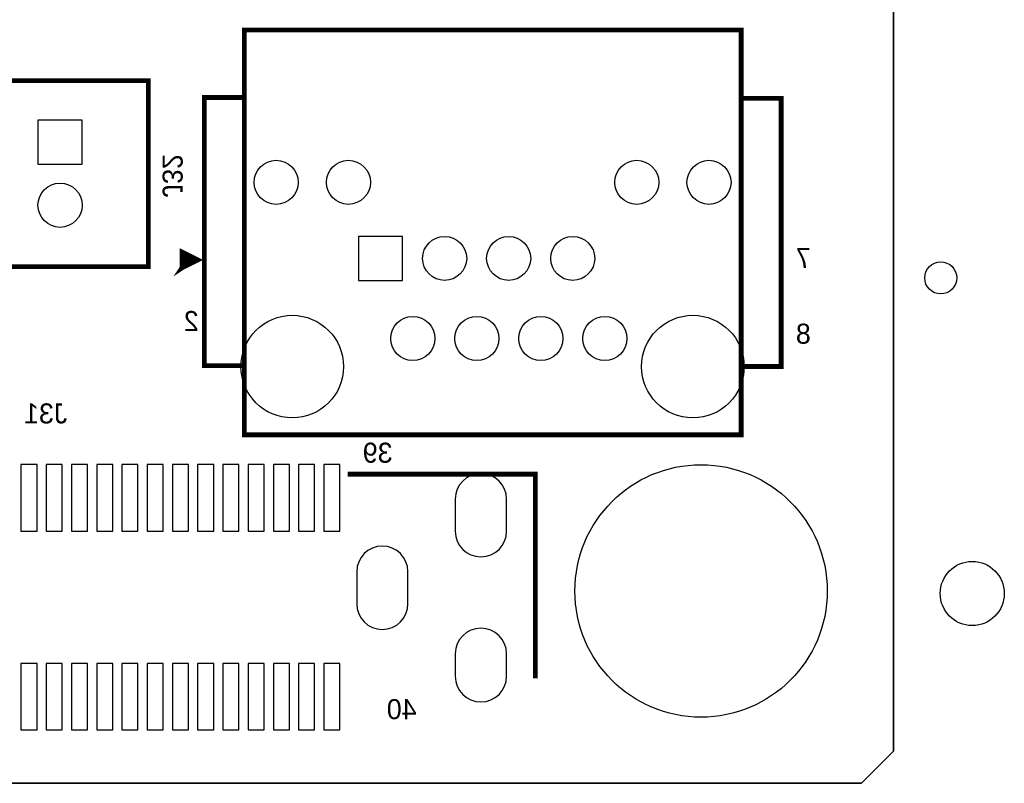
# Model space of a CAD drawing. Extents: x -53 to 531, y -106 to 304.
# Tile 35 of 66: x 150 to 181, y 0 to 24. Entities that reach past the tile are written whole.
import ezdxf
from ezdxf.enums import TextEntityAlignment as Align

# ---------------------------------------------------------------- set-up
doc = ezdxf.new("R2010")
doc.units = 0
for name, color, linetype in [('BOARD_GEOMETRY_OUTLINE', 3, 'CONTINUOUS'), ('PACKAGE_GEOMETRY_SILKSCREEN_B', 4, 'CONTINUOUS'), ('PIN_B', 5, 'CONTINUOUS'), ('REF_DES_SILKSCREEN_B', 6, 'CONTINUOUS')]:
    doc.layers.add(name, color=color, linetype=linetype)

msp = doc.modelspace()

# ---------------------------------------------------------------- linework, layer by layer
at = {"layer": 'BOARD_GEOMETRY_OUTLINE'}
msp.add_lwpolyline([(177.8, 1.016), (176.784, 0), (175.33874, 0), (1.524, 0), (1.016, 0), (0, 1.016), (0, 2.921), (0, 116.84), (0, 118.364), (1.016, 119.38), (2.54, 119.38), (174.93234, 119.38), (176.784, 119.38), (177.8, 118.364), (177.8, 116.80444), (177.8, 4.445), (177.8, 4.572)], close=True, dxfattribs=at)
for points in [[(177.8, 4.445), (177.8, 116.80444)], [(177.8, 4.445), (177.8, 116.80444)], [(175.33874, 0), (176.784, 0), (177.8, 1.016), (177.8, 4.572)], [(1.524, 0), (175.33874, 0)]]:
    msp.add_lwpolyline(points, dxfattribs=at)
at = {"layer": 'PACKAGE_GEOMETRY_SILKSCREEN_B'}
for points, const_width in [([(172.975016, 11.045952), (157.224984, 11.045952), (157.224984, 23.876), (172.975016, 23.876), (172.975016, 11.045952)], 0.1524), ([(149.683978, 16.370046), (149.683978, 22.269958), (154.184096, 22.269958), (154.184096, 16.370046), (149.683978, 16.370046)], 0.150114), ([(157.224984, 21.73605), (155.954984, 21.73605), (155.954984, 13.23594), (157.200092, 13.23594)], 0.1524), ([(172.975016, 21.710904), (174.245016, 21.710904), (174.245016, 13.211048), (172.999908, 13.211048)], 0.1524), ([(155.24988, 16.33601), (155.24988, 16.835882), (155.750006, 16.585946), (155.24988, 16.33601), (155.349956, 16.73606), (155.550108, 16.535908), (155.24988, 16.33601), (155.450032, 16.635984)], 0.1524), ([(160.50006, 9.797542), (166.45001, 9.797542), (166.45001, 3.3274)], 0.1524)]:
    msp.add_lwpolyline(points, dxfattribs=dict(at, const_width=const_width))
at = {"layer": 'PIN_B'}
for points in [[(150.683976, 19.619976), (152.084024, 19.619976), (152.084024, 21.020024), (150.683976, 21.020024)], [(162.243516, 17.334484), (160.846516, 17.334484), (160.846516, 15.937484), (162.243516, 15.937484)], [(150.654004, 7.993634), (150.654004, 10.101834), (150.146004, 10.101834), (150.146004, 7.993634)], [(151.454104, 7.993634), (151.454104, 10.101834), (150.946104, 10.101834), (150.946104, 7.993634)], [(152.25395, 7.993634), (152.25395, 10.101834), (151.74595, 10.101834), (151.74595, 7.993634)], [(153.05405, 7.993634), (153.05405, 10.101834), (152.54605, 10.101834), (152.54605, 7.993634)], [(153.853896, 7.993634), (153.853896, 10.101834), (153.345896, 10.101834), (153.345896, 7.993634)], [(154.653996, 7.993634), (154.653996, 10.101834), (154.145996, 10.101834), (154.145996, 7.993634)], [(155.454096, 7.993634), (155.454096, 10.101834), (154.946096, 10.101834), (154.946096, 7.993634)], [(156.253942, 7.993634), (156.253942, 10.101834), (155.745942, 10.101834), (155.745942, 7.993634)], [(157.054042, 7.993634), (157.054042, 10.101834), (156.546042, 10.101834), (156.546042, 7.993634)], [(157.854142, 7.993634), (157.854142, 10.101834), (157.346142, 10.101834), (157.346142, 7.993634)], [(158.653988, 7.993634), (158.653988, 10.101834), (158.145988, 10.101834), (158.145988, 7.993634)], [(159.454088, 7.993634), (159.454088, 10.101834), (158.946088, 10.101834), (158.946088, 7.993634)], [(160.253934, 7.993634), (160.253934, 10.101834), (159.745934, 10.101834), (159.745934, 7.993634)], [(150.654004, 1.693418), (150.654004, 3.801618), (150.146004, 3.801618), (150.146004, 1.693418)], [(151.454104, 1.693418), (151.454104, 3.801618), (150.946104, 3.801618), (150.946104, 1.693418)], [(152.25395, 1.693418), (152.25395, 3.801618), (151.74595, 3.801618), (151.74595, 1.693418)], [(153.05405, 1.693418), (153.05405, 3.801618), (152.54605, 3.801618), (152.54605, 1.693418)], [(153.853896, 1.693418), (153.853896, 3.801618), (153.345896, 3.801618), (153.345896, 1.693418)], [(154.653996, 1.693418), (154.653996, 3.801618), (154.145996, 3.801618), (154.145996, 1.693418)], [(155.454096, 1.693418), (155.454096, 3.801618), (154.946096, 3.801618), (154.946096, 1.693418)], [(156.253942, 1.693418), (156.253942, 3.801618), (155.745942, 3.801618), (155.745942, 1.693418)], [(157.054042, 1.693418), (157.054042, 3.801618), (156.546042, 3.801618), (156.546042, 1.693418)], [(157.854142, 1.693418), (157.854142, 3.801618), (157.346142, 3.801618), (157.346142, 1.693418)], [(158.653988, 1.693418), (158.653988, 3.801618), (158.145988, 3.801618), (158.145988, 1.693418)], [(159.454088, 1.693418), (159.454088, 3.801618), (158.946088, 3.801618), (158.946088, 1.693418)], [(160.253934, 1.693418), (160.253934, 3.801618), (159.745934, 3.801618), (159.745934, 1.693418)]]:
    msp.add_lwpolyline(points, close=True, dxfattribs=at)
for points in [[(163.912296, 9.00557), (163.912296, 7.98957, 1), (165.537896, 7.98957), (165.537896, 9.00557, 1)], [(160.787334, 6.7056), (160.787334, 5.6896, 1), (162.412934, 5.6896), (162.412934, 6.7056, 1)], [(163.912296, 4.10337), (163.912296, 3.39217, 1), (165.537896, 3.39217), (165.537896, 4.10337, 1)]]:
    msp.add_lwpolyline(points, format="xyb", close=True, dxfattribs=at)
for centre, radius in [((158.234888, 19.045936), 0.6985), ((160.524952, 19.045936), 0.6985), ((169.664888, 19.045936), 0.6985), ((171.954952, 19.045936), 0.6985), ((151.384, 18.320004), 0.700024), ((163.574984, 16.635984), 0.6985), ((165.604952, 16.635984), 0.6985), ((167.63492, 16.635984), 0.6985), ((179.300124, 16.01597), 0.508), ((158.74492, 13.205968), 1.6256), ((162.56508, 14.095984), 0.6985), ((164.595048, 14.095984), 0.6985), ((166.625016, 14.095984), 0.6985), ((168.654984, 14.095984), 0.6985), ((171.44492, 13.205968), 1.6256), ((171.704, 6.096), 3.999992), ((180.300122, 6.01599), 1.016)]:
    msp.add_circle(centre, radius, dxfattribs=at)

# ---------------------------------------------------------------- texts
at = {"layer": 'PACKAGE_GEOMETRY_SILKSCREEN_B', "text_generation_flag": 2, "width": 1.0004}
for s, p in [('7', (175.18126, 16.3322)), ('2', (155.78074, 14.33322)), ('8', (175.18126, 13.9319)), ('39', (161.925, 10.16)), ('40', (162.687, 2.032))]:
    msp.add_text(s, height=0.635, dxfattribs=at).set_placement(p)
at = {"layer": 'REF_DES_SILKSCREEN_B', "text_generation_flag": 2, "width": 1.0004}
msp.add_text('J32', height=0.635, rotation=270, dxfattribs=at).set_placement((154.6352, 19.2532), align=Align.CENTER)
msp.add_text('J31', height=0.635, dxfattribs=at).set_placement((151.6126, 11.4046))

doc.saveas('drawing.dxf')
